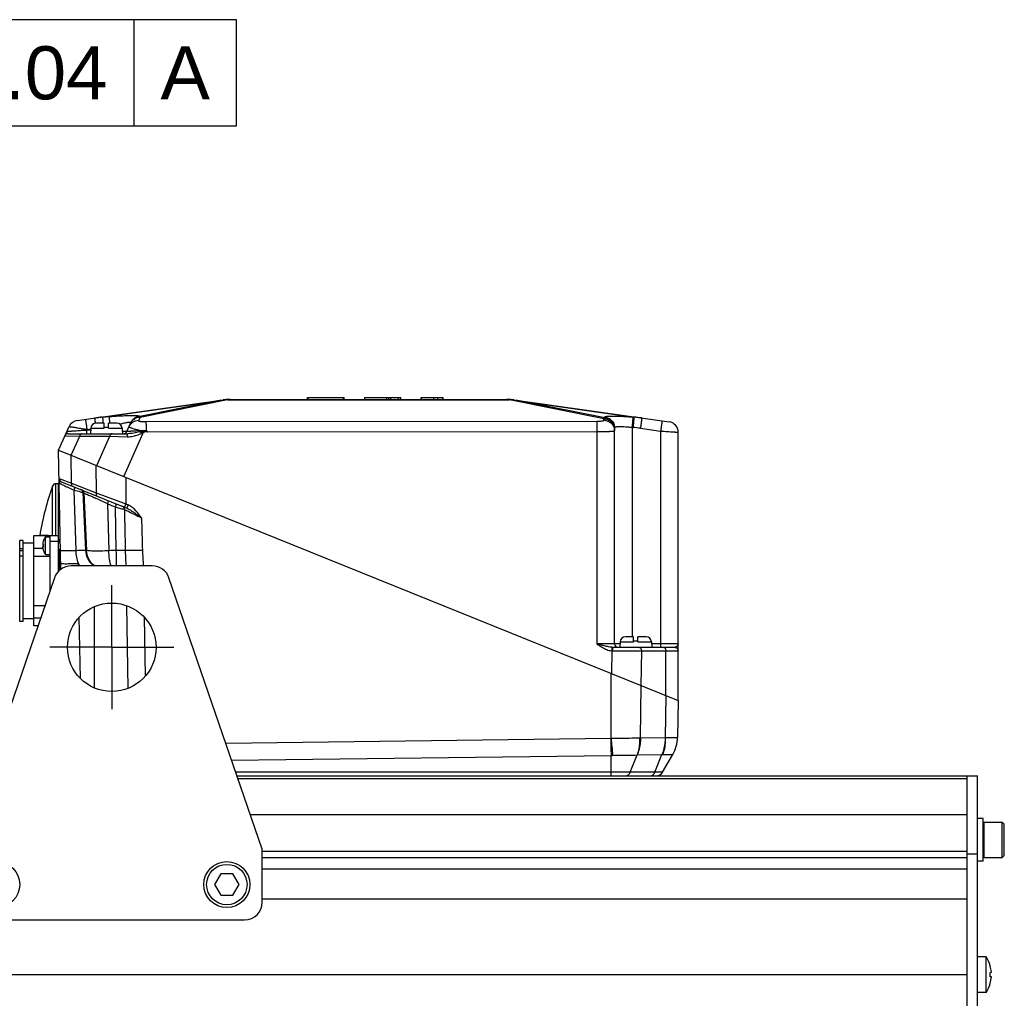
# Model space of a CAD drawing. Header units: millimetres. Extents: x 0 to 420, y 0 to 297.
# Tile 33 of 72: x 152 to 208, y 181 to 236. Entities that reach past the tile are written whole.
import ezdxf

# ---------------------------------------------------------------- set-up
doc = ezdxf.new("R2010")
doc.units = ezdxf.units.MM
doc.header["$LTSCALE"] = 23.1
doc.linetypes.add('CENTER', pattern=[0.6, 0.375, -0.075, 0.075, -0.075])
for name, color, linetype in [('AXIS', 7, 'CONTINUOUS'), ('COMPONENTS', 7, 'CONTINUOUS'), ('DETAIL', 7, 'CONTINUOUS')]:
    doc.layers.add(name, color=color, linetype=linetype)
doc.styles.get("Standard").update_dxf_attribs({"font": 'arial.ttf'})

msp = doc.modelspace()

# ---------------------------------------------------------------- linework, layer by layer
at = {"layer": 'AXIS', "color": 2, "linetype": 'CENTER'}
for q in [(157.50921, 204.13351), (154.00921, 200.63351), (157.50921, 197.13351), (161.00921, 200.63351)]:
    msp.add_line((157.50921, 200.63351), q, dxfattribs=at)
at = {"layer": 'COMPONENTS', "color": 7, "linetype": 'CONTINUOUS'}
for p, q in [((168.57295, 214.63259), (168.57295, 214.73259)), ((168.57295, 214.73259), (170.60921, 214.73259)), ((168.60921, 214.63259), (168.60921, 214.73259)), ((170.60921, 214.63259), (170.60921, 214.73259)), ((170.60961, 214.73259), (170.64548, 214.73259)), ((170.64548, 214.63259), (170.64548, 214.73259)), ((171.80921, 214.63259), (171.80921, 214.73259)), ((171.80921, 214.73259), (173.84816, 214.73259)), ((173.84816, 214.63259), (173.84816, 214.73259)), ((174.98181, 214.63259), (174.98181, 214.73259)), ((174.98181, 214.73259), (176.21244, 214.73259)), ((175.00921, 214.63259), (175.00921, 214.73259)), ((175.70552, 214.63259), (175.70552, 214.73259)), ((175.93278, 214.63259), (175.93278, 214.73259)), ((176.21244, 214.63259), (176.21244, 214.73259)), ((176.21526, 214.73259), (176.23661, 214.73259)), ((176.23661, 214.63259), (176.23661, 214.73259)), ((155.56235, 213.44546), (163.80147, 214.6034)), ((163.8025, 214.59683), (163.90181, 214.6123)), ((164.21899, 214.63259), (179.79943, 214.63259)), ((180.21592, 214.59683), (180.11662, 214.6123)), ((180.21695, 214.6034), (188.99272, 213.37004)), ((154.50921, 211.77351), (155.09773, 213.09535)), ((157.08921, 213.29745), (156.62535, 213.29745)), ((157.08921, 213.01316), (157.08921, 213.29745)), ((157.32921, 213.03745), (157.08921, 213.03745)), ((157.32921, 213.01316), (157.32921, 213.29745)), ((157.79308, 213.29745), (157.32921, 213.29745)), ((158.36204, 212.81611), (158.58721, 213.32184)), ((185.90921, 200.83259), (185.90921, 213.0422)), ((155.05046, 212.69745), (158.42714, 212.69745)), ((156.32576, 213.01316), (156.30921, 212.69745)), ((158.09267, 213.01316), (158.10921, 212.69745)), ((189.50921, 197.63259), (189.50921, 212.77588)), ((154.62682, 205.03584), (154.50921, 211.77351)), ((154.50921, 211.77351), (189.50921, 197.63259)), ((154.50921, 209.87351), (154.35885, 209.87351)), ((154.50921, 204.93312), (154.50921, 209.87351)), ((154.66229, 209.98601), (158.36947, 208.48821)), ((154.55634, 209.07351), (154.50921, 209.07351)), ((153.10921, 205.77306), (153.10921, 206.94351)), ((153.10921, 206.94351), (154.50921, 206.94351)), ((153.50921, 206.94351), (153.50921, 206.96351)), ((153.50921, 206.96351), (153.90921, 206.96351)), ((153.90921, 206.94351), (153.90921, 206.96351)), ((154.02921, 203.83715), (154.02921, 206.94351)), ((152.50921, 206.67351), (152.30921, 206.67351)), ((152.30921, 202.09316), (152.30921, 206.67349)), ((152.50921, 202.09316), (152.50921, 206.67349)), ((153.10921, 206.51351), (152.50921, 206.51351)), ((153.60586, 206.44343), (153.64523, 206.43884)), ((153.64287, 206.63594), (153.64523, 206.63483)), ((153.76921, 205.87351), (153.76921, 206.87351)), ((153.76921, 206.87351), (154.02921, 206.87351)), ((154.50921, 206.59952), (154.02921, 206.59952)), ((154.50921, 206.57351), (154.59998, 206.57351)), ((154.55921, 206.57351), (154.55921, 206.62351)), ((152.50921, 206.19809), (152.30921, 206.19809)), ((152.30921, 206.09819), (152.50921, 206.09819)), ((153.10921, 206.23301), (153.61492, 206.23301)), ((153.64523, 206.30818), (153.60586, 206.30359)), ((153.64523, 206.11219), (153.64287, 206.11108)), ((153.76921, 205.87351), (154.02921, 205.87351)), ((154.50921, 206.17351), (154.60696, 206.17351)), ((154.55921, 204.98069), (154.55921, 206.17351)), ((152.50921, 205.77383), (152.30921, 205.77383)), ((153.10921, 201.85351), (153.10921, 205.76574)), ((154.02921, 205.76574), (153.10921, 205.76574)), ((159.79553, 205.23351), (155.22289, 205.23351)), ((154.27721, 204.55859), (149.00921, 189.23351)), ((166.00921, 189.23351), (160.74122, 204.55859)), ((153.73501, 202.98129), (153.10921, 202.98129)), ((158.34135, 202.99004), (158.42309, 198.30771)), ((152.50921, 202.09316), (152.30921, 202.09316)), ((153.10921, 202.23351), (152.50921, 202.23351)), ((153.49154, 202.27301), (153.10921, 202.27301)), ((153.34734, 201.85351), (153.10921, 201.85351)), ((186.22576, 200.94829), (186.20921, 200.63259)), ((186.98921, 201.23259), (186.52535, 201.23259)), ((186.98921, 200.94829), (186.98921, 201.23259)), ((187.22921, 200.97259), (186.98921, 200.97259)), ((187.69308, 201.23259), (187.22921, 201.23259)), ((187.22921, 200.94829), (187.22921, 201.23259)), ((187.99267, 200.94829), (188.00921, 200.63259)), ((185.80365, 200.63259), (189.30878, 200.63259)), ((189.50921, 197.63259), (189.47275, 195.54394)), ((188.62468, 193.57351), (189.20511, 194.57884)), ((164.58609, 193.37351), (206.40921, 193.37351)), ((205.80921, 193.37351), (205.80921, 148.57351)), ((206.40921, 148.57351), (206.40921, 193.37351)), ((205.80921, 191.16551), (165.34509, 191.16551)), ((206.72921, 190.96351), (206.40921, 190.96351)), ((206.72921, 188.56351), (206.72921, 190.96351)), ((206.79121, 190.76351), (207.80921, 190.76351)), ((207.80921, 190.76351), (207.92921, 190.64351)), ((207.80921, 188.76351), (207.80921, 190.76351)), ((207.92921, 188.88351), (207.92921, 190.64351)), ((166.00921, 186.23351), (166.00921, 189.23351)), ((205.80921, 188.97351), (206.40921, 188.97351)), ((206.72921, 188.56351), (206.40921, 188.56351)), ((206.79121, 188.76351), (207.80921, 188.76351)), ((207.80921, 188.76351), (207.92921, 188.88351)), ((166.00921, 188.11351), (205.80921, 188.11351)), ((163.6628, 187.83351), (163.31639, 187.23351)), ((164.35562, 187.83351), (163.6628, 187.83351)), ((164.70203, 187.23351), (164.35562, 187.83351)), ((163.31639, 187.23351), (163.6628, 186.63351)), ((164.35562, 186.63351), (164.70203, 187.23351)), ((163.6628, 186.63351), (164.35562, 186.63351)), ((166.00921, 186.43351), (205.80921, 186.43351)), ((150.00921, 185.23351), (165.00921, 185.23351)), ((206.90921, 183.1458), (206.40921, 183.1458)), ((206.90921, 181.1458), (206.90921, 183.1458)), ((207.1335, 182.64567), (207.13744, 182.64747)), ((141.00921, 182.15351), (205.80921, 182.15351)), ((207.1335, 182.27077), (207.19815, 182.27818)), ((207.19815, 182.01342), (207.1335, 182.02083)), ((207.13744, 181.64412), (207.1335, 181.64593)), ((206.90921, 181.1458), (206.40921, 181.1458))]:
    msp.add_line(p, q, dxfattribs=at)
at = {"layer": 'COMPONENTS', "color": 9, "linetype": 'CONTINUOUS'}
for p, q in [((173.04763, 214.63259), (173.04763, 214.73259)), ((173.15766, 214.63259), (173.15766, 214.73259)), ((173.27731, 214.63259), (173.27731, 214.73259)), ((173.70744, 214.63259), (173.70744, 214.73259)), ((156.9873, 213.63059), (163.38594, 214.52986)), ((163.38594, 214.52986), (159.08586, 213.67296)), ((164.04585, 214.6034), (159.11232, 213.62027)), ((164.04585, 214.62759), (164.04585, 214.6034)), ((164.04585, 214.6034), (179.97258, 214.6034)), ((179.97258, 214.62759), (179.97258, 214.6034)), ((185.30921, 213.53994), (179.97258, 214.6034)), ((180.63248, 214.52986), (187.00334, 213.63449)), ((185.35833, 213.58812), (180.63248, 214.52986)), ((156.9873, 213.63059), (157.35596, 213.66107)), ((159.11232, 213.62027), (159.02886, 213.43282)), ((159.08622, 213.67377), (159.08586, 213.67296)), ((185.35833, 213.58812), (185.35833, 213.63816)), ((186.94787, 213.63904), (187.00334, 213.63449)), ((157.08921, 213.06157), (157.32921, 213.08141)), ((158.58721, 213.32184), (158.58685, 213.32104)), ((159.44155, 213.37688), (184.91183, 213.40034)), ((185.30921, 213.45669), (185.30921, 213.53994)), ((186.90268, 213.05278), (186.90268, 201.23259)), ((186.90268, 213.05278), (186.95815, 213.04824)), ((154.86775, 212.5788), (155.69699, 212.55483)), ((155.22107, 211.4859), (155.69699, 212.55483)), ((155.69699, 212.55483), (157.40084, 212.55483)), ((156.08415, 212.88993), (156.08415, 212.69745)), ((156.08416, 212.88993), (156.10579, 212.93852)), ((156.3193, 212.88993), (156.08416, 212.88993)), ((156.10579, 212.93852), (156.32345, 212.96911)), ((156.32576, 213.01316), (157.08921, 213.01316)), ((156.66916, 210.90084), (157.40084, 212.55483)), ((157.32921, 213.01316), (158.09267, 213.01316)), ((157.40084, 212.55483), (158.37282, 212.52517)), ((159.27626, 212.762), (158.18245, 210.28943)), ((159.13824, 212.80485), (159.24062, 212.82811)), ((159.55466, 212.79253), (184.91574, 212.81589)), ((184.91574, 212.81589), (184.91575, 200.82936)), ((187.37149, 213.00226), (188.51575, 212.84144)), ((188.51575, 212.84144), (188.51574, 200.82936)), ((155.23175, 209.91073), (155.21216, 211.4895)), ((156.60627, 210.92624), (156.62584, 209.34749)), ((154.17079, 206.94351), (154.17079, 209.74158)), ((154.35885, 206.94351), (154.35885, 209.87351)), ((154.53724, 210.16796), (155.23175, 209.91073)), ((155.23175, 209.91073), (156.62584, 209.34749)), ((158.30332, 210.24059), (158.3036, 208.72647)), ((155.49369, 206.10729), (155.38043, 209.49864)), ((155.88313, 209.36636), (156.02266, 206.12048)), ((155.88313, 209.36636), (155.89086, 209.36323)), ((155.89086, 209.36323), (156.02867, 206.12046)), ((155.92492, 209.35085), (156.08215, 206.10741)), ((156.62584, 209.34749), (158.3036, 208.72647)), ((157.27274, 208.73982), (157.34725, 206.08933)), ((158.30351, 208.72651), (158.23, 208.54456)), ((158.3036, 208.72647), (158.443, 208.67015)), ((158.443, 208.67015), (158.36949, 208.4882)), ((157.76739, 206.10882), (157.71476, 208.55723)), ((156.02867, 206.12046), (156.02266, 206.12048)), ((155.62322, 205.23351), (155.62095, 205.36338)), ((156.50913, 202.92354), (156.50917, 198.34346)), ((155.73423, 198.87345), (155.67391, 202.32912)), ((159.34571, 202.32784), (159.40374, 199.00345)), ((186.22576, 200.94829), (186.98921, 200.94829)), ((187.22921, 200.94829), (187.99267, 200.94829)), ((188.51574, 200.82936), (187.9989, 200.82936)), ((185.75128, 200.43771), (185.73042, 199.15932)), ((185.80979, 200.43575), (187.43317, 200.43259)), ((187.43317, 200.43259), (187.40142, 198.48419)), ((187.43317, 200.43259), (189.50874, 200.43259)), ((188.80627, 197.9166), (188.80627, 200.43259)), ((185.71556, 195.4968), (185.7151, 199.16551)), ((187.37578, 195.51757), (187.41216, 198.47986)), ((188.80627, 197.9166), (188.77703, 195.53539)), ((163.95064, 195.2221), (185.701, 195.49606)), ((187.3265, 195.51722), (187.37578, 195.51757)), ((187.37578, 195.51757), (188.76979, 195.53504)), ((188.77703, 195.53539), (189.47275, 195.54394)), ((164.28102, 194.26098), (185.7151, 194.53096)), ((185.7151, 193.37351), (185.7151, 194.53096)), ((186.7867, 193.57351), (187.18621, 194.55212)), ((187.19359, 194.55247), (188.5876, 194.56994)), ((188.18081, 193.57351), (188.5876, 194.56994)), ((188.5876, 194.56994), (188.62908, 194.57029)), ((188.62468, 193.57351), (164.51734, 193.57351)), ((164.63643, 193.22706), (205.80921, 193.22706)), ((206.79121, 188.76351), (206.79121, 190.76351)), ((205.80921, 189.10396), (166.00921, 189.10396)), ((205.80921, 188.7504), (166.00921, 188.7504))]:
    msp.add_line(p, q, dxfattribs=at)
at = {"layer": 'COMPONENTS', "color": 2, "linetype": 'CONTINUOUS'}
for p, q in [((154.5511, 209.37351), (154.50921, 209.37351)), ((154.50921, 206.60351), (154.59945, 206.60351)), ((154.50921, 206.10351), (154.60818, 206.10351))]:
    msp.add_line(p, q, dxfattribs=at)
at = {"layer": 'COMPONENTS', "color": 9, "linetype": 'CONTINUOUS'}
for points in [[(188.76979, 195.53504), (188.77099, 195.53506), (188.77219, 195.5351), (188.7734, 195.53515), (188.77461, 195.53521), (188.77581, 195.53529), (188.77703, 195.53539)], [(187.18621, 194.55212), (187.18745, 194.55222), (187.18869, 194.5523), (187.18992, 194.55236), (187.19115, 194.55242), (187.19237, 194.55245), (187.19359, 194.55247)]]:
    msp.add_lwpolyline(points, dxfattribs=at)
at = {"layer": 'COMPONENTS', "color": 7, "linetype": 'CONTINUOUS'}
for centre, radius in [((157.50921, 200.63351), 2.5), ((151.00921, 187.23351), 1.3), ((164.00921, 187.23351), 1.3), ((164.00921, 187.23351), 1.14)]:
    msp.add_circle(centre, radius, dxfattribs=at)
for centre, radius, start, end in [((172.06622, 161.86921), 53.37126, 98.907205, 99.360137), ((164.21899, 211.63259), 3, 90, 98), ((164.1334, 213.11704), 1.51308, 93.317071, 98.804254), ((179.79943, 211.63259), 3, 82, 90), ((179.88502, 213.11702), 1.51311, 81.195793, 86.682882), ((171.9522, 161.86921), 53.37126, 80.639863, 81.092794), ((155.64586, 212.8513), 0.6, 98, 156), ((156.62535, 212.99745), 0.3, 90, 177), ((157.79308, 212.99745), 0.3, 3, 90), ((188.90921, 212.77588), 0.6, 0, 82), ((155.05046, 212.49745), 0.2, 90.000039, 156.000052), ((158.17933, 212.89745), 0.2, 270, 336), ((162.63384, 221.54852), 9.24686, 249.829329, 250.038082), ((169.00199, 204.37351), 15.77278, 160.102563, 170.621597), ((154.35885, 209.67351), 0.2, 90, 160.102563), ((154.73721, 210.17145), 0.2, 181, 247.999986), ((154.43089, 206.37352), 0.82798, 174.596844, 175.156229), ((154.43258, 206.37314), 0.8297, 162.590437, 174.581953), ((154.42942, 206.37386), 0.82647, 161.592883, 162.572378), ((154.5451, 206.37351), 0.90223, 175.847475, 184.152525), ((154.42285, 206.37351), 0.82295, 142.585792, 161.346829), ((154.40921, 206.62351), 0.15, 0, 48.189685), ((154.43045, 206.37345), 0.82754, 184.842914, 198.403749), ((154.42285, 206.37351), 0.82295, 198.653171, 217.414208), ((155.22289, 204.23351), 1, 90, 161.029592), ((159.79553, 204.23351), 1, 18.970408, 90), ((186.10921, 200.83259), 0.2, 180, 270.000024), ((186.52535, 200.93259), 0.3, 90, 177), ((187.69308, 200.93259), 0.3, 3, 90), ((187.47305, 195.57884), 1.99999, 330.000178, 359.000126), ((188.27827, 193.77351), 0.4, 270, 330), ((206.79121, 190.70151), 0.062, 90, 180), ((206.79121, 188.82551), 0.062, 180, 270), ((165.00921, 186.23351), 1, 270, 360), ((205.38389, 182.1458), 1.8239, 16.015491, 33.248757), ((205.3696, 182.14588), 1.83334, 4.138199, 15.819746), ((205.15421, 182.1458), 1.98322, 356.387191, 3.612809), ((205.3696, 182.14572), 1.83334, 344.180254, 355.861801), ((205.38389, 182.1458), 1.8239, 326.751243, 343.984509)]:
    msp.add_arc(centre, radius, start, end, dxfattribs=at)
at = {"layer": 'COMPONENTS', "color": 9, "linetype": 'CONTINUOUS'}
for centre, radius, start, end in [((163.93881, 213.62534), 0.98765, 92.146962, 97.992968), ((163.84768, 212.56669), 2.04632, 84.442868, 88.484385), ((180.17074, 212.56669), 2.04632, 91.515615, 95.557132), ((180.07962, 213.62534), 0.98765, 82.007032, 87.853038), ((157.49581, 206.74474), 6.9046, 94.223547, 98.004854), ((186.5113, 206.90273), 6.74972, 81.996636, 85.81955), ((186.36969, 205.87733), 7.19501, 81.996417, 85.308752), ((157.58253, 219.49123), 6.86497, 282.697674, 283.097884), ((194.59796, 231.17678), 39.93644, 207.388984, 207.529826), ((158.1483, 214.92991), 2.4424, 293.92987, 295.07765), ((159.43829, 279.60456), 66.73579, 269.7473196, 270.0060661), ((147.31156, 206.35515), 13.57209, 28.168145, 28.485203), ((135.871, 133.79693), 78.17523, 75.2554382, 75.5485097), ((155.68191, 209.35776), 0.2014, 2.446183, 16.892741), ((155.68969, 209.35466), 0.20135, 2.441442, 16.891377), ((156.08717, 209.85028), 0.52512, 248.047354, 252.002648), ((137.87942, 168.11198), 45.01913, 64.482955, 65.379683), ((177.79969, 257.80608), 53.18696, 247.297928, 247.81312), ((158.03829, 208.42651), 0.18126, 60.124003, 67.980907), ((158.021, 208.41546), 0.20257, 359.966062, 7.26217), ((157.21624, 206.17171), 1.19468, 182.457455, 231.772951), ((157.22868, 206.17294), 1.20125, 182.503525, 231.482353), ((157.85331, 199.71606), 6.39333, 90.770079, 94.539994), ((157.21864, 206.1823), 1.79533, 207.137929, 211.917104), ((185.81113, 201.34747), 0.91172, 266.235696, 269.915712), ((185.80392, 201.47759), 0.845, 267.292042, 269.982117), ((189.30883, 200.73319), 0.1006, 269.968987, 276.447491), ((185.69859, 195.68556), 0.18951, 270.728987, 275.137304), ((435.48074, 198.66322), 249.79982, 180.72646, 180.9478447), ((395.48417, 214.35633), 210.61471, 185.1374392, 185.4010972), ((185.70251, 201.40587), 6.87492, 270.104892, 270.850515)]:
    msp.add_arc(centre, radius, start, end, dxfattribs=at)
for points, knots in [([(156.9873, 213.63059), (156.9886, 213.61986), (156.99147, 213.58583), (156.99769, 213.51766), (157.00621, 213.41736), (157.01276, 213.34032), (157.01637, 213.29747)], [0, 0, 0, 0, 0.09697343, 0.30632633, 0.61415354, 1, 1, 1, 1]), ([(157.35596, 213.66107), (157.46441, 213.67003), (157.67857, 213.68635), (157.99248, 213.70596), (158.24426, 213.71773), (158.43355, 213.72369), (158.56286, 213.72622), (158.68133, 213.72686), (158.78728, 213.72553), (158.87902, 213.72221), (158.94585, 213.7176), (158.99102, 213.7126), (159.0184, 213.70859), (159.04125, 213.70411), (159.05953, 213.69922), (159.07325, 213.69386), (159.08259, 213.68817), (159.08786, 213.68107), (159.08714, 213.67585), (159.08622, 213.67377)], [0, 0, 0, 0, 0.18674073, 0.36855096, 0.53970277, 0.61923674, 0.69353193, 0.761625, 0.82253956, 0.87532978, 0.91914075, 0.93745796, 0.95329399, 0.96661108, 0.97740594, 0.98573471, 0.99178359, 0.99609108, 1, 1, 1, 1]), ([(157.35596, 213.66107), (157.35737, 213.64939), (157.36048, 213.61214), (157.36728, 213.53754), (157.37654, 213.42804), (157.38367, 213.34406), (157.38758, 213.29749)], [0, 0, 0, 0, 0.09668499, 0.30713873, 0.61583636, 1, 1, 1, 1]), ([(159.11232, 213.62027), (159.0549, 213.62077), (158.93942, 213.60519), (158.78073, 213.53368), (158.64942, 213.42012), (158.58736, 213.32218), (158.56419, 213.27015)], [0, 0, 0, 0, 0.25111475, 0.50140681, 0.75093284, 1, 1, 1, 1]), ([(159.08622, 213.67377), (159.03305, 213.66958), (158.92735, 213.64686), (158.78395, 213.57216), (158.66554, 213.46227), (158.60884, 213.37043), (158.58721, 213.32184)], [0, 0, 0, 0, 0.25038023, 0.50047255, 0.75031074, 1, 1, 1, 1]), ([(159.08586, 213.67296), (159.03276, 213.66878), (158.92721, 213.64611), (158.78397, 213.57159), (158.66562, 213.46196), (158.60888, 213.37033), (158.58721, 213.32184)], [0, 0, 0, 0, 0.25037979, 0.50047207, 0.75031035, 1, 1, 1, 1]), ([(159.08586, 213.67296), (159.08871, 213.66974), (159.10054, 213.65384), (159.10787, 213.63506), (159.11232, 213.62027)], [0, 0, 0, 0, 0.21791621, 1, 1, 1, 1]), ([(185.30921, 213.53994), (185.31316, 213.54501), (185.32777, 213.56272), (185.34462, 213.57883), (185.35833, 213.58812)], [0, 0, 0, 0, 0.2794531, 1, 1, 1, 1]), ([(185.35833, 213.63816), (185.35833, 213.64296), (185.36479, 213.65057), (185.37622, 213.65664), (185.38969, 213.66188), (185.40674, 213.66661), (185.4367, 213.673), (185.48325, 213.67951), (185.54963, 213.68543), (185.62948, 213.68971), (185.72205, 213.69231), (185.86828, 213.6935), (186.07533, 213.69009), (186.34694, 213.6795), (186.64164, 213.66254), (186.84449, 213.64752), (186.94787, 213.63904)], [0, 0, 0, 0, 0.00898118, 0.01585696, 0.02475409, 0.03579012, 0.04901212, 0.08203386, 0.12370866, 0.17373499, 0.23168921, 0.29704826, 0.44746443, 0.61926391, 0.80583313, 1, 1, 1, 1]), ([(185.35833, 213.63816), (185.43208, 213.63213), (185.57868, 213.59215), (185.76066, 213.45687), (185.88117, 213.26503), (185.90921, 213.11597), (185.90921, 213.0422)], [0, 0, 0, 0, 0.25038749, 0.50053237, 0.75037047, 1, 1, 1, 1]), ([(185.35833, 213.58812), (185.43208, 213.58208), (185.57868, 213.5421), (185.76066, 213.40683), (185.88117, 213.21499), (185.90921, 213.06592), (185.90921, 212.99215)], [0, 0, 0, 0, 0.25038749, 0.50053237, 0.75037047, 1, 1, 1, 1]), ([(186.94787, 213.63904), (186.94775, 213.63268), (186.94641, 213.61347), (186.9439, 213.57536), (186.93969, 213.51927), (186.93173, 213.41454), (186.91929, 213.25723), (186.90853, 213.12427), (186.90267, 213.05278)], [0, 0, 0, 0, 0.03247071, 0.09817929, 0.1949122, 0.3194045, 0.63405828, 1, 1, 1, 1]), ([(187.00334, 213.63449), (187.00322, 213.62813), (187.00188, 213.60892), (186.99937, 213.57081), (186.99517, 213.51472), (186.9872, 213.40999), (186.97476, 213.25268), (186.964, 213.11972), (186.95815, 213.04824)], [0, 0, 0, 0, 0.03247071, 0.09817929, 0.1949122, 0.3194045, 0.63405828, 1, 1, 1, 1]), ([(187.45107, 213.58671), (187.45131, 213.58667), (187.45081, 213.58523), (187.45105, 213.58359), (187.45043, 213.57981), (187.44997, 213.57504), (187.44916, 213.56873), (187.4478, 213.5577), (187.44558, 213.54057), (187.44238, 213.51621), (187.43847, 213.4869), (187.4339, 213.45294), (187.4287, 213.41464), (187.42292, 213.37237), (187.41425, 213.30922), (187.40242, 213.22361), (187.38732, 213.11518), (187.37685, 213.04041), (187.37149, 213.00226)], [0, 0, 0, 0, 0.00121726, 0.00481707, 0.01080164, 0.01915721, 0.02986544, 0.04290059, 0.07582495, 0.11762052, 0.16789363, 0.22617064, 0.2919024, 0.36446951, 0.44318813, 0.61606159, 0.80402133, 1, 1, 1, 1]), ([(155.09773, 213.09535), (155.09797, 213.09589), (155.10038, 213.09619), (155.10417, 213.09643), (155.11093, 213.09617), (155.11983, 213.09556), (155.13126, 213.0945), (155.15116, 213.09238), (155.18176, 213.0886), (155.22504, 213.08275), (155.27675, 213.07533), (155.3363, 213.06643), (155.40306, 213.05615), (155.47633, 213.04458), (155.58489, 213.0271), (155.73102, 213.00296), (155.91506, 212.97174), (156.04145, 212.94981), (156.10579, 212.93852)], [0, 0, 0, 0, 0.00175843, 0.00579361, 0.01222423, 0.02105631, 0.0322731, 0.04584675, 0.0799081, 0.12285937, 0.17421883, 0.23341986, 0.2998249, 0.37273888, 0.45142167, 0.62297287, 0.80803858, 1, 1, 1, 1]), ([(156.02228, 213.5101), (156.02252, 213.51014), (156.0225, 213.50867), (156.02316, 213.50718), (156.02364, 213.50349), (156.02451, 213.4989), (156.02548, 213.49278), (156.02721, 213.48208), (156.02978, 213.46545), (156.03338, 213.44177), (156.03764, 213.41325), (156.04254, 213.38017), (156.04801, 213.34283), (156.05402, 213.30157), (156.06294, 213.23985), (156.07498, 213.15602), (156.09012, 213.04958), (156.1005, 212.97609), (156.10579, 212.93852)], [0, 0, 0, 0, 0.00122089, 0.00480461, 0.01075895, 0.0190714, 0.02972448, 0.04269337, 0.07545607, 0.11705957, 0.16712234, 0.22518505, 0.29071485, 0.36311033, 0.44170701, 0.61456805, 0.80296572, 1, 1, 1, 1]), ([(156.5343, 213.58206), (156.53441, 213.58208), (156.53447, 213.58144), (156.53475, 213.58074), (156.53502, 213.57909), (156.53565, 213.57591), (156.53659, 213.57025), (156.53799, 213.56175), (156.53971, 213.55083), (156.54176, 213.53759), (156.54413, 213.52206), (156.54791, 213.49699), (156.55333, 213.4605), (156.56059, 213.41099), (156.5688, 213.35446), (156.57456, 213.31452), (156.57758, 213.29353)], [0, 0, 0, 0, 0.00112312, 0.00434383, 0.00968738, 0.01715384, 0.03842388, 0.06807133, 0.1059729, 0.15197333, 0.20588153, 0.26747305, 0.41265602, 0.58511318, 0.78198316, 1, 1, 1, 1]), ([(157.96082, 213.24605), (158.00375, 213.25703), (158.08713, 213.27766), (158.20775, 213.30505), (158.31768, 213.32711), (158.40116, 213.34089), (158.45977, 213.34796), (158.49628, 213.35097), (158.52713, 213.35187), (158.55203, 213.3507), (158.57062, 213.3473), (158.58372, 213.34196), (158.59044, 213.33204), (158.58861, 213.32499), (158.58721, 213.32184)], [0, 0, 0, 0, 0.20274969, 0.39297421, 0.56589228, 0.71569408, 0.77992831, 0.83599465, 0.88321849, 0.92113893, 0.94969678, 0.96969932, 0.98423447, 1, 1, 1, 1]), ([(158.48074, 213.0827), (158.4801, 213.08129), (158.48195, 213.07806), (158.48544, 213.07518), (158.49243, 213.07037), (158.505, 213.06395), (158.5348, 213.05078), (158.58646, 213.0318), (158.66453, 213.00582), (158.76231, 212.97572), (158.87722, 212.9422), (159.00631, 212.90619), (159.09688, 212.88186), (159.14398, 212.86942)], [0, 0, 0, 0, 0.00665381, 0.01249644, 0.02037124, 0.0424777, 0.07316053, 0.15976511, 0.27828364, 0.42569435, 0.59816158, 0.79122847, 1, 1, 1, 1]), ([(159.02886, 213.43282), (158.97144, 213.43332), (158.85596, 213.41774), (158.69727, 213.34623), (158.56596, 213.23267), (158.5039, 213.13474), (158.48074, 213.0827)], [0, 0, 0, 0, 0.25111475, 0.50140681, 0.75093285, 1, 1, 1, 1]), ([(159.02886, 213.43282), (159.0281, 213.4311), (159.02788, 213.42642), (159.03329, 213.42048), (159.0422, 213.41524), (159.05531, 213.41007), (159.07245, 213.40512), (159.09351, 213.40042), (159.1182, 213.39605), (159.15729, 213.39048), (159.21248, 213.38489), (159.28441, 213.38021), (159.3617, 213.37743), (159.41466, 213.37686), (159.44155, 213.37688)], [0, 0, 0, 0, 0.01322438, 0.0295185, 0.05336312, 0.08613647, 0.12804138, 0.178782, 0.23778262, 0.30429136, 0.45633278, 0.62762038, 0.81100742, 1, 1, 1, 1]), ([(159.44155, 213.37688), (159.44245, 213.35793), (159.44295, 213.30158), (159.44421, 213.19335), (159.44488, 213.04294), (159.44524, 212.9299), (159.44536, 212.86877)], [0, 0, 0, 0, 0.11203176, 0.33260444, 0.63908186, 1, 1, 1, 1]), ([(184.91183, 213.40034), (184.96287, 213.40039), (185.0571, 213.40301), (185.16765, 213.41234), (185.2391, 213.42429), (185.27194, 213.43227), (185.29153, 213.43989), (185.3024, 213.44554), (185.30921, 213.45228), (185.30921, 213.45669)], [0, 0, 0, 0, 0.37518679, 0.6925426, 0.81471818, 0.90695694, 0.94119978, 0.9675663, 1, 1, 1, 1]), ([(184.91183, 213.40034), (184.91221, 213.39236), (184.91266, 213.37045), (184.9137, 213.30483), (184.91458, 213.18707), (184.91542, 213.01416), (184.91568, 212.88497), (184.91575, 212.81589)], [0, 0, 0, 0, 0.04101577, 0.11246323, 0.33687506, 0.64545735, 1, 1, 1, 1]), ([(185.30921, 213.53994), (185.38722, 213.53994), (185.54471, 213.50913), (185.74413, 213.37712), (185.87788, 213.17962), (185.90921, 213.02309), (185.90921, 212.94578)], [0, 0, 0, 0, 0.25112839, 0.50159718, 0.75113036, 1, 1, 1, 1]), ([(185.30921, 213.45669), (185.38722, 213.45669), (185.54471, 213.42588), (185.74413, 213.29387), (185.87788, 213.09637), (185.90921, 212.93984), (185.90921, 212.86253)], [0, 0, 0, 0, 0.25112839, 0.50159718, 0.75113036, 1, 1, 1, 1]), ([(185.90921, 213.0422), (185.90921, 213.04684), (185.9137, 213.05761), (185.9298, 213.06905), (185.95381, 213.07892), (185.98667, 213.08723), (186.02817, 213.09402), (186.07811, 213.09913), (186.13602, 213.10251), (186.22758, 213.1047), (186.35731, 213.10229), (186.52737, 213.09256), (186.71163, 213.07611), (186.83824, 213.06123), (186.90268, 213.05278)], [0, 0, 0, 0, 0.01374618, 0.03187343, 0.05713046, 0.09041606, 0.13192336, 0.18152499, 0.23890178, 0.30359495, 0.45254029, 0.62276597, 0.80764482, 1, 1, 1, 1]), ([(188.59533, 213.42589), (188.59557, 213.42586), (188.59507, 213.42441), (188.59531, 213.42278), (188.59469, 213.419), (188.59423, 213.41423), (188.59342, 213.40791), (188.59206, 213.39688), (188.58984, 213.37975), (188.58664, 213.35539), (188.58273, 213.32609), (188.57815, 213.29213), (188.57295, 213.25383), (188.56718, 213.21155), (188.55851, 213.14841), (188.54667, 213.0628), (188.53158, 212.95436), (188.52111, 212.8796), (188.51575, 212.84144)], [0, 0, 0, 0, 0.00121726, 0.00481707, 0.01080164, 0.01915721, 0.02986544, 0.04290059, 0.07582495, 0.11762052, 0.16789363, 0.22617064, 0.2919024, 0.36446951, 0.44318813, 0.61606159, 0.80402133, 1, 1, 1, 1]), ([(154.96605, 212.75678), (154.96383, 212.76599), (154.96296, 212.78669), (154.96904, 212.80631), (154.97341, 212.81611)], [0, 0, 0, 0, 0.46916202, 1, 1, 1, 1]), ([(155.05046, 212.69745), (155.03978, 212.69745), (155.01957, 212.70019), (154.99353, 212.71324), (154.97496, 212.73263), (154.96803, 212.74861), (154.96605, 212.75678)], [0, 0, 0, 0, 0.2886475, 0.54045268, 0.7728646, 1, 1, 1, 1]), ([(156.08416, 212.88993), (156.01585, 212.88502), (155.88103, 212.8754), (155.68348, 212.8615), (155.525, 212.85053), (155.4056, 212.84239), (155.32362, 212.83688), (155.24806, 212.83187), (155.17993, 212.82743), (155.1202, 212.82364), (155.07613, 212.82093), (155.0458, 212.81915), (155.027, 212.81809), (155.01096, 212.81723), (154.99775, 212.81658), (154.9875, 212.81613), (154.98067, 212.81591), (154.97688, 212.81586), (154.97488, 212.81587), (154.97415, 212.81593), (154.97336, 212.81601), (154.97341, 212.81611)], [0, 0, 0, 0, 0.18455129, 0.36423055, 0.53364846, 0.61264286, 0.686736, 0.75505379, 0.81669214, 0.87074068, 0.91631802, 0.93567328, 0.95261677, 0.96706724, 0.97895535, 0.9882245, 0.99483153, 0.99712819, 0.99875084, 0.9997014, 1, 1, 1, 1]), ([(155.82037, 212.69745), (155.80645, 212.69745), (155.77663, 212.68945), (155.73978, 212.65776), (155.71185, 212.61124), (155.70078, 212.5745), (155.69699, 212.55483)], [0, 0, 0, 0, 0.20618965, 0.43725687, 0.70341964, 1, 1, 1, 1]), ([(157.52424, 212.69745), (157.51032, 212.69745), (157.48049, 212.68945), (157.44364, 212.65776), (157.41571, 212.61124), (157.40464, 212.5745), (157.40085, 212.55483)], [0, 0, 0, 0, 0.20618965, 0.43725687, 0.70341964, 1, 1, 1, 1]), ([(158.36204, 212.81611), (158.36188, 212.81574), (158.35985, 212.81613), (158.357, 212.81569), (158.3513, 212.81609), (158.34386, 212.81628), (158.33419, 212.81679), (158.32251, 212.81739), (158.30878, 212.81818), (158.28654, 212.8195), (158.25399, 212.82155), (158.20949, 212.82447), (158.15809, 212.82795), (158.12157, 212.83047), (158.10224, 212.83182)], [0, 0, 0, 0, 0.00464169, 0.01739945, 0.03831871, 0.06735507, 0.10443712, 0.14946452, 0.20231571, 0.26284533, 0.40625833, 0.57815712, 0.77673927, 1, 1, 1, 1]), ([(159.14398, 212.86942), (159.09226, 212.86575), (158.99183, 212.85863), (158.84687, 212.84844), (158.73332, 212.84052), (158.6497, 212.83474), (158.59352, 212.83088), (158.54242, 212.8274), (158.4969, 212.82434), (158.45744, 212.82172), (158.42856, 212.81984), (158.40881, 212.81859), (158.39664, 212.81783), (158.38628, 212.8172), (158.3778, 212.81673), (158.37109, 212.81633), (158.3669, 212.81621), (158.36417, 212.81601), (158.36328, 212.81617), (158.36192, 212.81583), (158.36204, 212.81611)], [0, 0, 0, 0, 0.19846995, 0.38536275, 0.55623047, 0.63414996, 0.70621448, 0.77177619, 0.83019116, 0.88083657, 0.9231317, 0.94098345, 0.95656147, 0.96981455, 0.98070089, 0.98918402, 0.99523814, 0.99734769, 0.99884405, 1, 1, 1, 1]), ([(158.42714, 212.69745), (158.41945, 212.69745), (158.40757, 212.68642), (158.39808, 212.66821), (158.39021, 212.64709), (158.38367, 212.62149), (158.37632, 212.58048), (158.37358, 212.54779), (158.37271, 212.52517)], [0, 0, 0, 0, 0.12253853, 0.21727059, 0.33642312, 0.47813255, 0.63901066, 1, 1, 1, 1]), ([(158.37282, 212.52517), (158.43759, 212.52317), (158.60185, 212.53087), (158.86097, 212.58659), (159.04768, 212.65691), (159.13899, 212.69745)], [0, 0, 0, 0, 0.24575157, 0.62113339, 1, 1, 1, 1]), ([(159.0915, 212.79415), (159.03414, 212.78122), (158.92056, 212.75708), (158.75188, 212.7263), (158.58795, 212.70406), (158.47988, 212.69745), (158.42714, 212.69745)], [0, 0, 0, 0, 0.26229747, 0.5179432, 0.76470342, 1, 1, 1, 1]), ([(159.14398, 212.86942), (159.14376, 212.86384), (159.14266, 212.84225), (159.14053, 212.82071), (159.13824, 212.80485)], [0, 0, 0, 0, 0.25861877, 1, 1, 1, 1]), ([(159.24062, 212.82811), (159.25999, 212.83247), (159.30855, 212.843), (159.38693, 212.8571), (159.44695, 212.8592), (159.47674, 212.85733)], [0, 0, 0, 0, 0.24958913, 0.62476633, 1, 1, 1, 1]), ([(159.27626, 212.762), (159.29796, 212.77362), (159.33076, 212.79068), (159.37623, 212.80968), (159.41174, 212.82019), (159.44877, 212.82385), (159.48561, 212.81875), (159.52085, 212.80744), (159.54348, 212.79769), (159.55466, 212.79253)], [0, 0, 0, 0, 0.25008239, 0.37512512, 0.50011612, 0.62500506, 0.74991965, 0.87493842, 1, 1, 1, 1]), ([(184.91574, 212.81589), (184.98053, 212.81591), (185.10753, 212.81652), (185.29181, 212.81913), (185.46145, 212.82331), (185.59065, 212.82813), (185.68188, 212.83281), (185.73967, 212.83642), (185.78948, 212.84024), (185.83105, 212.84431), (185.86343, 212.84828), (185.88779, 212.85276), (185.90116, 212.85608), (185.90921, 212.86034), (185.90921, 212.86253)], [0, 0, 0, 0, 0.19484922, 0.38199875, 0.55430774, 0.70523027, 0.77085311, 0.82907347, 0.87935036, 0.92122456, 0.95432858, 0.97840775, 0.99339475, 1, 1, 1, 1]), ([(188.51575, 212.84144), (188.58042, 212.8378), (188.70722, 212.83055), (188.89127, 212.81966), (189.03673, 212.81074), (189.14412, 212.80393), (189.2161, 212.79925), (189.28134, 212.79489), (189.3392, 212.79088), (189.38915, 212.78728), (189.42558, 212.7845), (189.45041, 212.78248), (189.4657, 212.78118), (189.47866, 212.77999), (189.48941, 212.77896), (189.49755, 212.77798), (189.50394, 212.77734), (189.50681, 212.77649), (189.50921, 212.77632), (189.50921, 212.77588)], [0, 0, 0, 0, 0.19513801, 0.3826566, 0.55542569, 0.63419269, 0.70685885, 0.77272708, 0.83116467, 0.88160964, 0.92357663, 0.94125162, 0.95666224, 0.96977209, 0.98054988, 0.98897086, 0.9950172, 0.99868103, 1, 1, 1, 1]), ([(154.54186, 209.90324), (154.54176, 209.90895), (154.54263, 209.92954), (154.54997, 209.95011), (154.55886, 209.96208)], [0, 0, 0, 0, 0.27707811, 1, 1, 1, 1]), ([(154.54186, 209.90324), (154.54183, 209.90478), (154.55119, 209.89741), (154.56027, 209.89631), (154.58323, 209.88377), (154.61123, 209.87123), (154.64796, 209.85339), (154.70988, 209.82381), (154.80213, 209.77926), (154.92729, 209.71876), (155.06861, 209.65024), (155.22143, 209.57601), (155.32664, 209.52482), (155.38043, 209.49863)], [0, 0, 0, 0, 0.00493238, 0.0199689, 0.0449357, 0.0794507, 0.12297753, 0.17493244, 0.301273, 0.4525979, 0.62301756, 0.80723599, 1, 1, 1, 1]), ([(154.5901, 209.98684), (154.59522, 209.98908), (154.61862, 209.99657), (154.64482, 209.99307), (154.66229, 209.98601)], [0, 0, 0, 0, 0.22857005, 1, 1, 1, 1]), ([(155.23174, 209.91074), (155.22465, 209.87318), (155.22312, 209.80133), (155.27089, 209.74012), (155.29892, 209.72879)], [0, 0, 0, 0, 0.55842201, 1, 1, 1, 1]), ([(155.38039, 209.49865), (155.38899, 209.52073), (155.40362, 209.56107), (155.42, 209.61808), (155.42648, 209.65171), (155.42702, 209.67703), (155.42166, 209.6792)], [0, 0, 0, 0, 0.37807361, 0.69477893, 0.9078045, 1, 1, 1, 1]), ([(155.76739, 209.39786), (155.78225, 209.39393), (155.82082, 209.38342), (155.85974, 209.37403), (155.88313, 209.36636)], [0, 0, 0, 0, 0.3845413, 1, 1, 1, 1]), ([(155.92494, 209.35085), (155.92313, 209.38813), (155.89774, 209.46318), (155.83534, 209.51207), (155.80081, 209.52602)], [0, 0, 0, 0, 0.50051886, 1, 1, 1, 1]), ([(155.92492, 209.35085), (155.94954, 209.34279), (156.02296, 209.31053), (156.1693, 209.24834), (156.38164, 209.15331), (156.5442, 209.07974), (156.63453, 209.03836)], [0, 0, 0, 0, 0.10023667, 0.3096188, 0.61560477, 1, 1, 1, 1]), ([(156.62585, 209.34748), (156.61876, 209.30992), (156.61723, 209.23807), (156.66501, 209.17686), (156.69303, 209.16553)], [0, 0, 0, 0, 0.55842201, 1, 1, 1, 1]), ([(157.27274, 208.73982), (157.28116, 208.76134), (157.2954, 208.80014), (157.3143, 208.85541), (157.31995, 208.88531), (157.326, 208.9098), (157.32141, 208.91165)], [0, 0, 0, 0, 0.38536855, 0.70535528, 0.91735554, 1, 1, 1, 1]), ([(157.71476, 208.55723), (157.72338, 208.57911), (157.73794, 208.61856), (157.75798, 208.67488), (157.76348, 208.70502), (157.77093, 208.73003), (157.76631, 208.7319)], [0, 0, 0, 0, 0.38493226, 0.70574927, 0.91844647, 1, 1, 1, 1]), ([(158.22195, 208.44107), (158.21823, 208.47031), (158.19795, 208.5275), (158.15365, 208.56929), (158.12858, 208.58368)], [0, 0, 0, 0, 0.50478966, 1, 1, 1, 1]), ([(158.95822, 208.25034), (158.85157, 208.37907), (158.69289, 208.54341), (158.49481, 208.64921), (158.443, 208.67015)], [0, 0, 0, 0, 0.74945619, 1, 1, 1, 1]), ([(157.71476, 208.55723), (157.7472, 208.54859), (157.86549, 208.51691), (157.98365, 208.48471), (158.06922, 208.46063)], [0, 0, 0, 0, 0.27414105, 1, 1, 1, 1]), ([(158.06922, 208.46063), (158.08607, 208.45589), (158.13762, 208.44122), (158.18918, 208.42648), (158.22353, 208.41535)], [0, 0, 0, 0, 0.32640733, 1, 1, 1, 1]), ([(158.22353, 208.41535), (158.27275, 208.39184), (158.59548, 208.23562), (158.91767, 208.07829), (159.19077, 207.94474)], [0, 0, 0, 0, 0.15211816, 1, 1, 1, 1]), ([(158.36949, 208.4882), (158.45971, 208.45175), (158.63047, 208.35071), (158.79124, 208.23757), (158.87202, 208.17934)], [0, 0, 0, 0, 0.49422942, 1, 1, 1, 1]), ([(154.60803, 206.11207), (154.60806, 206.11056), (154.61637, 206.11014), (154.62634, 206.10803), (154.64823, 206.10712), (154.69039, 206.10507), (154.7632, 206.10376), (154.86986, 206.10271), (155.00128, 206.10261), (155.15264, 206.10331), (155.31905, 206.10486), (155.43444, 206.10639), (155.49369, 206.10728)], [0, 0, 0, 0, 0.00512843, 0.01925256, 0.0424747, 0.07468493, 0.16487737, 0.28692376, 0.43670773, 0.60936523, 0.79940343, 1, 1, 1, 1]), ([(155.49369, 206.10729), (155.55927, 206.10998), (155.68002, 206.11424), (155.83942, 206.12041), (155.9498, 206.1202), (156.00581, 206.12337), (156.02266, 206.12046)], [0, 0, 0, 0, 0.37206656, 0.68523928, 0.90303601, 1, 1, 1, 1]), ([(156.08215, 206.10741), (156.07623, 206.10916), (156.05859, 206.11415), (156.04078, 206.11913), (156.02867, 206.12044)], [0, 0, 0, 0, 0.33639664, 1, 1, 1, 1]), ([(157.34725, 206.08933), (157.19862, 206.07719), (156.92493, 206.06231), (156.55725, 206.05937), (156.28465, 206.07398), (156.1352, 206.09026), (156.08215, 206.10741)], [0, 0, 0, 0, 0.35264023, 0.64814154, 0.86815777, 1, 1, 1, 1]), ([(156.5256, 205.23278), (156.3962, 205.33749), (156.17922, 205.60631), (156.09119, 205.93997), (156.08215, 206.10741)], [0, 0, 0, 0, 0.49818233, 1, 1, 1, 1]), ([(157.47436, 205.23271), (157.43079, 205.3555), (157.37207, 205.64115), (157.3504, 205.93019), (157.34725, 206.08933)], [0, 0, 0, 0, 0.45010742, 1, 1, 1, 1]), ([(158.27191, 206.09361), (158.24999, 206.09818), (158.18952, 206.10256), (158.02153, 206.11017), (157.87538, 206.10989), (157.76739, 206.10877)], [0, 0, 0, 0, 0.13303264, 0.35856138, 1, 1, 1, 1]), ([(157.76886, 205.23296), (157.77372, 205.36224), (157.77445, 205.65432), (157.77064, 205.94625), (157.76739, 206.10882)], [0, 0, 0, 0, 0.44310897, 1, 1, 1, 1]), ([(158.2719, 206.09361), (158.27338, 206.0203), (158.28044, 205.73347), (158.29386, 205.44686), (158.3009, 205.23341)], [0, 0, 0, 0, 0.25559211, 1, 1, 1, 1]), ([(159.23906, 206.10482), (159.033, 206.09961), (158.75312, 206.0934), (158.43075, 206.09144), (158.31439, 206.09152), (158.27192, 206.09362)], [0, 0, 0, 0, 0.63929617, 0.868118, 1, 1, 1, 1]), ([(154.6211, 205.3634), (154.62113, 205.36169), (154.63101, 205.36205), (154.64228, 205.35948), (154.66786, 205.35912), (154.70005, 205.35781), (154.74218, 205.35717), (154.8143, 205.3563), (154.92315, 205.35604), (155.07266, 205.35655), (155.24334, 205.35798), (155.42847, 205.36025), (155.556, 205.36226), (155.62095, 205.36339)], [0, 0, 0, 0, 0.0051241, 0.01961789, 0.04348349, 0.07657027, 0.11853749, 0.16896162, 0.29330256, 0.44471516, 0.6174744, 0.805174, 1, 1, 1, 1]), ([(185.90921, 200.83259), (185.90921, 200.83249), (185.90859, 200.83256), (185.9079, 200.83237), (185.90629, 200.83236), (185.90318, 200.83221), (185.89767, 200.83211), (185.88939, 200.83194), (185.87872, 200.8318), (185.86575, 200.83164), (185.8505, 200.8315), (185.8257, 200.83129), (185.7893, 200.83105), (185.73941, 200.83078), (185.6816, 200.83053), (185.6164, 200.8303), (185.54445, 200.83009), (185.43705, 200.82983), (185.29153, 200.82958), (185.10738, 200.8294), (184.98047, 200.82936), (184.91575, 200.82936)], [0, 0, 0, 0, 0.00031113, 0.00121623, 0.00272019, 0.00482322, 0.01082169, 0.0191981, 0.02993252, 0.04299986, 0.05836861, 0.07600243, 0.11789138, 0.16826741, 0.22664999, 0.29248199, 0.36513499, 0.44391568, 0.61680129, 0.8045492, 1, 1, 1, 1]), ([(185.26914, 200.73097), (185.23986, 200.73884), (185.1219, 200.77104), (185.00425, 200.80434), (184.91575, 200.82936)], [0, 0, 0, 0, 0.24789061, 1, 1, 1, 1]), ([(186.21956, 200.83025), (186.19634, 200.83032), (186.1525, 200.83047), (186.09084, 200.83072), (186.03756, 200.831), (185.99865, 200.83125), (185.97212, 200.83146), (185.95578, 200.83161), (185.94189, 200.83177), (185.93046, 200.83192), (185.92158, 200.83209), (185.91567, 200.83219), (185.91234, 200.83236), (185.91062, 200.83236), (185.90988, 200.83256), (185.90921, 200.83248), (185.90921, 200.83259)], [0, 0, 0, 0, 0.22439588, 0.42374456, 0.59600586, 0.73941744, 0.79983463, 0.85251251, 0.89731793, 0.93413489, 0.9628708, 0.98345247, 0.99066875, 0.99582935, 0.99893462, 1, 1, 1, 1]), ([(189.50921, 200.83259), (189.50921, 200.83249), (189.50859, 200.83256), (189.5079, 200.83237), (189.50629, 200.83236), (189.50318, 200.83221), (189.49767, 200.83211), (189.48939, 200.83194), (189.47872, 200.8318), (189.46575, 200.83164), (189.45049, 200.8315), (189.42569, 200.83129), (189.3893, 200.83105), (189.33941, 200.83078), (189.28159, 200.83053), (189.2164, 200.8303), (189.14445, 200.83009), (189.03704, 200.82983), (188.89153, 200.82958), (188.70737, 200.8294), (188.58047, 200.82936), (188.51574, 200.82936)], [0, 0, 0, 0, 0.00031105, 0.00121616, 0.00272018, 0.00482327, 0.01082186, 0.01919841, 0.02993307, 0.04300069, 0.05836975, 0.07600399, 0.11789369, 0.16827011, 0.22665285, 0.29248507, 0.36513834, 0.44391912, 0.61680319, 0.80454855, 1, 1, 1, 1]), ([(188.51575, 200.82936), (188.51575, 200.8165), (188.51577, 200.79133), (188.51584, 200.75481), (188.51596, 200.72122), (188.5161, 200.69564), (188.51623, 200.67759), (188.51633, 200.66615), (188.51644, 200.65629), (188.51654, 200.64808), (188.51667, 200.64165), (188.51675, 200.63734), (188.51687, 200.6349), (188.51688, 200.63363), (188.51703, 200.63309), (188.51698, 200.63259), (188.51706, 200.63259)], [0, 0, 0, 0, 0.19593243, 0.38385926, 0.55672444, 0.70801303, 0.77374989, 0.832033, 0.88231203, 0.924115, 0.95704725, 0.9807977, 0.98915908, 0.99514847, 0.99875739, 1, 1, 1, 1]), ([(189.50921, 200.83259), (189.50921, 200.81538), (189.50181, 200.77907), (189.48299, 200.74763), (189.47155, 200.73259)], [0, 0, 0, 0, 0.47668442, 1, 1, 1, 1]), ([(185.21011, 200.63259), (185.29301, 200.58296), (185.4648, 200.49339), (185.65511, 200.44447), (185.75128, 200.43771)], [0, 0, 0, 0, 0.50057616, 1, 1, 1, 1]), ([(185.76399, 200.63354), (185.72254, 200.63548), (185.6396, 200.64498), (185.47423, 200.67701), (185.35131, 200.7089), (185.26914, 200.73097)], [0, 0, 0, 0, 0.24643266, 0.49468208, 1, 1, 1, 1]), ([(185.76399, 200.63354), (185.76406, 200.62737), (185.76234, 200.60683), (185.76014, 200.56564), (185.75598, 200.50652), (185.75294, 200.4618), (185.75125, 200.43772)], [0, 0, 0, 0, 0.09428033, 0.31462795, 0.63094255, 1, 1, 1, 1]), ([(185.80984, 200.43575), (185.80984, 200.4486), (185.80975, 200.47379), (185.8094, 200.51032), (185.80884, 200.54393), (185.8081, 200.57334), (185.80732, 200.59472), (185.8066, 200.60888), (185.80607, 200.61712), (185.80552, 200.62348), (185.80498, 200.6284), (185.80446, 200.63081), (185.80402, 200.63259), (185.80365, 200.63259)], [0, 0, 0, 0, 0.1955683, 0.38316872, 0.55575442, 0.70683369, 0.83073051, 0.88099241, 0.92281358, 0.95581059, 0.9796985, 0.99432621, 1, 1, 1, 1]), ([(187.29174, 200.63259), (187.31048, 200.63259), (187.35074, 200.62042), (187.39683, 200.57382), (187.42643, 200.50835), (187.43316, 200.45836), (187.43316, 200.43259)], [0, 0, 0, 0, 0.20946664, 0.44465603, 0.7120307, 1, 1, 1, 1]), ([(188.66485, 200.63259), (188.68359, 200.63259), (188.72384, 200.62042), (188.76993, 200.57382), (188.79953, 200.50835), (188.80627, 200.45836), (188.80627, 200.43259)], [0, 0, 0, 0, 0.20946685, 0.44465593, 0.71203026, 1, 1, 1, 1]), ([(189.30878, 200.63259), (189.33479, 200.63259), (189.38737, 200.62218), (189.45384, 200.57767), (189.49833, 200.5112), (189.50874, 200.4586), (189.50874, 200.43259)], [0, 0, 0, 0, 0.24997727, 0.49996786, 0.74997727, 1, 1, 1, 1]), ([(189.47155, 200.73259), (189.45305, 200.70827), (189.41828, 200.67605), (189.36519, 200.64481), (189.33518, 200.63494), (189.32013, 200.63323)], [0, 0, 0, 0, 0.49647815, 0.75385365, 1, 1, 1, 1]), ([(189.32013, 200.63323), (189.34521, 200.63186), (189.39534, 200.61944), (189.45793, 200.57447), (189.49952, 200.50962), (189.50921, 200.45894), (189.50921, 200.43387)], [0, 0, 0, 0, 0.25019449, 0.50027016, 0.75018931, 1, 1, 1, 1]), ([(189.50874, 200.43259), (189.50902, 200.43259), (189.50921, 200.43327), (189.50921, 200.43368), (189.50921, 200.43386)], [0, 0, 0, 0, 0.60200014, 1, 1, 1, 1]), ([(185.71556, 195.4968), (185.86237, 195.4989), (186.39935, 195.50608), (186.93635, 195.51142), (187.3265, 195.51722)], [0, 0, 0, 0, 0.27341281, 1, 1, 1, 1]), ([(187.32646, 195.51722), (187.3292, 195.43323), (187.32581, 195.10716), (187.26635, 194.78051), (187.18621, 194.55212)], [0, 0, 0, 0, 0.25771455, 1, 1, 1, 1]), ([(187.37578, 195.51757), (187.37528, 195.43345), (187.35879, 195.1054), (187.28429, 194.77931), (187.19359, 194.55247)], [0, 0, 0, 0, 0.25614613, 1, 1, 1, 1]), ([(188.76979, 195.53504), (188.76929, 195.45092), (188.7528, 195.12287), (188.6783, 194.79678), (188.5876, 194.56994)], [0, 0, 0, 0, 0.25614612, 1, 1, 1, 1]), ([(188.77701, 195.53539), (188.77953, 195.45139), (188.77489, 195.12489), (188.71223, 194.79808), (188.62907, 194.5703)], [0, 0, 0, 0, 0.25738074, 1, 1, 1, 1]), ([(185.80456, 194.53171), (185.93166, 194.53377), (186.39221, 194.5404), (186.85276, 194.54681), (187.18621, 194.55212)], [0, 0, 0, 0, 0.27596572, 1, 1, 1, 1]), ([(188.62908, 194.57029), (188.71076, 194.57173), (188.82554, 194.57327), (188.96771, 194.57532), (189.05003, 194.57651), (189.11439, 194.57772), (189.15788, 194.57804), (189.18186, 194.57886), (189.19529, 194.57818), (189.19937, 194.57968), (189.20559, 194.57822), (189.20511, 194.57884)], [0, 0, 0, 0, 0.42539963, 0.59762726, 0.74073524, 0.85344757, 0.93471404, 0.96325987, 0.98366762, 0.99592009, 1, 1, 1, 1]), ([(186.54175, 193.37351), (186.59216, 193.37351), (186.70301, 193.42045), (186.76411, 193.51817), (186.7867, 193.57351)], [0, 0, 0, 0, 0.45751578, 1, 1, 1, 1]), ([(187.93586, 193.37351), (187.98627, 193.37351), (188.09712, 193.42045), (188.15822, 193.51817), (188.18081, 193.57351)], [0, 0, 0, 0, 0.45751579, 1, 1, 1, 1])]:
    msp.add_open_spline(points, degree=3, knots=knots, dxfattribs=at)
for points in [[(159.18351, 212.71774), (159.21453, 212.73227), (159.2454, 212.74713), (159.27626, 212.762)], [(154.55886, 209.96208), (154.56679, 209.97275), (154.57792, 209.98153), (154.5901, 209.98684)], [(155.88235, 209.41316), (155.86575, 209.46789), (155.81964, 209.51841), (155.76661, 209.53983)], [(155.87462, 209.41629), (155.86026, 209.46362), (155.8248, 209.50773), (155.78169, 209.53198)], [(158.22353, 208.41535), (158.23995, 207.64144), (158.25608, 206.86753), (158.27191, 206.09361)], [(158.87202, 208.17934), (158.97906, 208.10222), (159.08489, 208.02342), (159.19078, 207.94473)], [(159.19077, 207.94475), (159.11542, 208.04823), (159.03989, 208.15178), (158.95822, 208.25034)], [(159.19077, 207.94475), (159.20734, 207.33145), (159.22344, 206.71814), (159.23906, 206.10482)], [(155.62096, 205.36336), (155.54863, 205.60431), (155.50228, 205.85586), (155.4937, 206.10729)], [(159.23906, 206.10482), (159.24661, 205.81396), (159.27917, 205.52423), (159.29269, 205.23358)], [(184.91575, 200.82936), (185.01211, 200.76122), (185.10885, 200.69322), (185.21011, 200.63259)]]:
    msp.add_open_spline(points, degree=3, dxfattribs=at)
at = {"layer": 'COMPONENTS', "color": 7, "linetype": 'CONTINUOUS'}
msp.add_open_spline([(159.55466, 212.79253), (159.5389, 212.81254), (159.51545, 212.83848), (159.48501, 212.85431), (159.477, 212.85721)], degree=3, knots=[0, 0, 0, 0, 0.74952001, 1, 1, 1, 1], dxfattribs=at)
at = {"layer": 'DETAIL', "color": 2, "linetype": 'CONTINUOUS'}
msp.add_line((158.75852, 236.07789), (158.75852, 230.07789), dxfattribs=at)
for points in [[(136.8561, 230.07789), (164.54662, 230.07789), (164.54662, 236.07789)], [(164.54662, 236.07789), (136.8561, 236.07789), (136.8561, 230.07789)]]:
    msp.add_lwpolyline(points, dxfattribs=at)

# ---------------------------------------------------------------- texts
for s, p in [('0.04', (149.1061, 231.57789)), ('A', (160.25852, 231.57789))]:
    msp.add_text(s, height=3, dxfattribs=at).set_placement(p)

doc.saveas('drawing.dxf')
